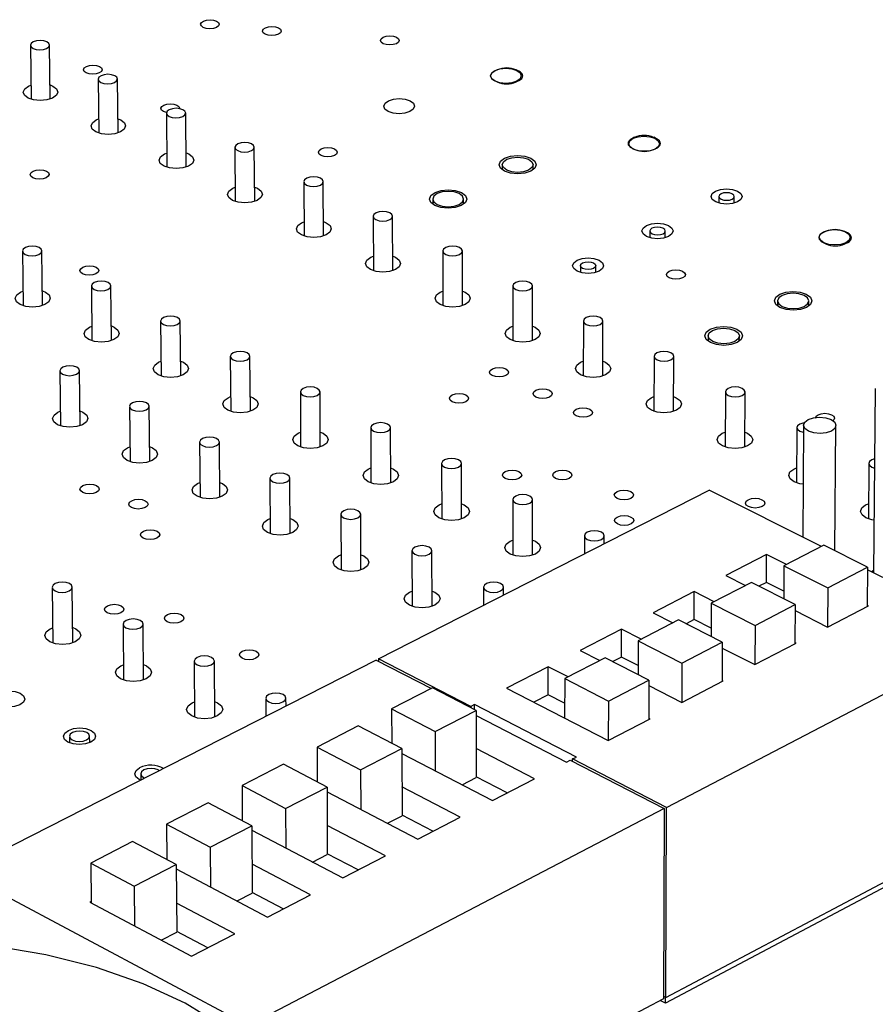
# Model space of a CAD drawing. Extents: x 71 to 211, y 71 to 143.
# Tile 7 of 13: x 132 to 150, y 96 to 118. Entities that reach past the tile are written whole.
import ezdxf

# ---------------------------------------------------------------- set-up
doc = ezdxf.new("R2010")
doc.units = 0
doc.layers.get('0').update_dxf_attribs({"linetype": 'CONTINUOUS'})

msp = doc.modelspace()

# ---------------------------------------------------------------- linework, layer by layer
at = {"color": 7, "linetype": 'CONTINUOUS'}
for p, q in [((131.796, 117.377), (131.81, 116.191)), ((132.232, 116.196), (132.218, 117.382)), ((142.073, 116.835), (142.013, 116.806)), ((142.55, 116.806), (142.49, 116.835)), ((133.289, 116.633), (133.301, 115.444)), ((133.725, 115.449), (133.712, 116.637)), ((141.927, 116.704), (141.927, 116.685)), ((142.013, 116.602), (142.073, 116.572)), ((142.49, 116.572), (142.55, 116.602)), ((131.756, 116.481), (131.807, 116.501)), ((134.79, 115.885), (134.8, 114.694)), ((135.225, 114.697), (135.215, 115.889)), ((133.247, 115.735), (133.298, 115.756)), ((145.095, 115.353), (145.036, 115.323)), ((145.575, 115.323), (145.515, 115.353)), ((136.299, 115.133), (136.307, 113.939)), ((136.733, 113.942), (136.725, 115.136)), ((145.038, 115.116), (145.098, 115.087)), ((145.517, 115.087), (145.577, 115.116)), ((134.745, 114.986), (134.798, 115.007)), ((142.181, 114.75), (142.181, 114.637)), ((142.86, 114.637), (142.86, 114.75)), ((137.816, 114.377), (137.823, 113.18)), ((138.249, 113.182), (138.243, 114.379)), ((136.251, 114.232), (136.305, 114.254)), ((140.651, 113.995), (140.651, 113.881)), ((141.332, 113.882), (141.332, 113.996)), ((146.951, 114.051), (146.95, 113.905)), ((147.289, 113.903), (147.289, 114.05)), ((139.341, 113.617), (139.346, 112.417)), ((139.773, 112.419), (139.769, 113.618)), ((137.766, 113.474), (137.821, 113.497)), ((145.429, 113.292), (145.429, 113.146)), ((145.77, 113.144), (145.77, 113.291)), ((149.297, 113.279), (149.237, 113.249)), ((149.78, 113.249), (149.719, 113.279)), ((132.065, 111.653), (132.05, 112.855)), ((140.875, 112.852), (140.877, 111.65)), ((141.306, 111.651), (141.304, 112.853)), ((149.242, 113.039), (149.303, 113.009)), ((149.726, 113.009), (149.785, 113.039)), ((131.621, 112.85), (131.636, 111.648)), ((139.288, 112.713), (139.345, 112.736)), ((143.901, 112.53), (143.901, 112.382)), ((144.241, 112.381), (144.242, 112.529)), ((133.138, 112.082), (133.151, 110.877)), ((133.581, 110.882), (133.568, 112.086)), ((142.417, 112.084), (142.417, 110.879)), ((142.847, 110.879), (142.847, 112.084)), ((131.581, 111.947), (131.632, 111.968)), ((140.819, 111.947), (140.877, 111.971)), ((148.242, 111.757), (148.241, 111.642)), ((148.928, 111.637), (148.928, 111.752)), ((133.095, 111.177), (133.148, 111.199)), ((134.663, 111.309), (134.674, 110.102)), ((135.105, 110.106), (135.095, 111.313)), ((142.358, 111.177), (142.417, 111.201)), ((143.967, 111.312), (143.965, 110.104)), ((144.396, 110.103), (144.398, 111.311)), ((146.713, 110.986), (146.712, 110.87)), ((147.4, 110.866), (147.401, 110.982)), ((136.196, 110.532), (136.205, 109.322)), ((136.638, 109.325), (136.629, 110.536)), ((145.525, 110.535), (145.521, 109.324)), ((145.953, 109.323), (145.958, 110.533)), ((134.618, 110.403), (134.671, 110.425)), ((143.906, 110.403), (143.965, 110.428)), ((132.445, 110.215), (132.459, 109.004)), ((132.892, 109.009), (132.878, 110.22)), ((150.393, 109.825), (150.357, 105.774)), ((136.148, 109.625), (136.203, 109.648)), ((137.738, 109.752), (137.745, 108.538)), ((138.178, 108.541), (138.172, 109.754)), ((145.461, 109.625), (145.522, 109.65)), ((147.093, 109.754), (147.086, 108.541)), ((147.52, 108.538), (147.527, 109.751)), ((133.978, 109.432), (133.99, 108.218)), ((134.424, 108.223), (134.413, 109.437)), ((132.403, 109.308), (132.455, 109.33)), ((139.288, 108.966), (139.293, 107.75)), ((139.727, 107.752), (139.723, 108.968)), ((148.668, 108.969), (148.66, 107.753)), ((148.815, 109.021), (148.797, 106.558)), ((149.506, 106.258), (149.528, 109.015)), ((137.687, 108.842), (137.743, 108.866)), ((147.026, 108.842), (147.088, 108.868)), ((133.934, 108.524), (133.987, 108.546)), ((135.52, 108.646), (135.53, 107.428)), ((135.965, 107.432), (135.955, 108.649)), ((140.847, 108.177), (140.849, 106.958)), ((141.285, 106.959), (141.283, 108.178)), ((150.253, 108.179), (150.242, 106.96)), ((150.319, 108.099), (150.378, 108.078)), ((139.234, 108.056), (139.291, 108.079)), ((148.599, 108.056), (148.662, 108.082)), ((135.472, 107.735), (135.527, 107.758)), ((137.07, 107.854), (137.077, 106.634)), ((137.514, 106.637), (137.506, 107.857)), ((139.458, 103.88), (146.738, 107.593)), ((149.207, 106.352), (146.738, 107.593)), ((140.79, 107.265), (140.848, 107.289)), ((142.414, 107.383), (142.414, 106.161)), ((142.851, 106.161), (142.851, 107.383)), ((150.18, 107.265), (150.245, 107.291)), ((138.628, 107.059), (138.634, 105.836)), ((139.071, 105.838), (139.066, 107.061)), ((137.02, 106.943), (137.075, 106.966)), ((143.99, 106.585), (143.989, 106.191)), ((144.428, 106.415), (144.428, 106.584)), ((142.355, 106.469), (142.414, 106.494)), ((149.261, 106.38), (148.383, 105.929)), ((150.225, 105.896), (149.261, 106.38)), ((138.575, 106.145), (138.632, 106.169)), ((140.195, 106.259), (140.199, 105.033)), ((140.637, 105.034), (140.635, 106.26)), ((148.002, 106.177), (147.1, 105.713)), ((147.998, 105.562), (148.002, 106.177)), ((148.438, 105.957), (148.002, 106.177)), ((148.383, 105.929), (148.378, 105.2)), ((148.383, 105.929), (149.347, 105.443)), ((147.1, 105.713), (147.536, 105.493)), ((149.347, 105.443), (150.225, 105.896)), ((150.225, 105.896), (150.217, 105.034)), ((153.074, 104.408), (150.224, 105.841)), ((150.357, 105.82), (150.312, 105.797)), ((147.666, 105.56), (146.783, 105.106)), ((148.63, 105.073), (147.666, 105.56)), ((147.998, 105.562), (147.832, 105.476)), ((148.38, 105.369), (147.998, 105.562)), ((132.276, 105.452), (132.291, 104.223)), ((132.731, 104.229), (132.717, 105.457)), ((140.14, 105.344), (140.198, 105.368)), ((141.771, 105.454), (141.771, 105.06)), ((142.212, 105.285), (142.212, 105.454)), ((146.409, 105.358), (145.501, 104.892)), ((146.406, 104.742), (146.409, 105.358)), ((146.845, 105.137), (146.409, 105.358)), ((149.347, 105.443), (149.34, 104.581)), ((146.783, 105.106), (146.78, 104.37)), ((146.783, 105.106), (147.747, 104.617)), ((147.747, 104.617), (148.63, 105.073)), ((148.63, 105.073), (148.623, 104.209)), ((150.242, 105.048), (150.217, 105.06)), ((145.501, 104.892), (145.937, 104.67)), ((148.629, 104.94), (149.34, 104.58)), ((149.34, 104.58), (150.242, 105.048)), ((133.835, 104.643), (133.847, 103.412)), ((134.289, 103.416), (134.277, 104.647)), ((146.062, 104.735), (145.174, 104.278)), ((147.026, 104.245), (146.062, 104.735)), ((146.406, 104.742), (146.228, 104.651)), ((146.781, 104.552), (146.406, 104.742)), ((132.234, 104.538), (132.287, 104.56)), ((144.806, 104.535), (143.894, 104.066)), ((144.805, 103.918), (144.806, 104.535)), ((145.242, 104.313), (144.806, 104.535)), ((145.795, 100.613), (153.074, 104.408)), ((147.747, 104.617), (147.741, 103.753)), ((145.174, 104.278), (145.172, 103.535)), ((145.174, 104.278), (146.137, 103.787)), ((146.137, 103.787), (147.026, 104.245)), ((147.026, 104.245), (147.021, 103.38)), ((147.742, 103.753), (148.649, 104.223)), ((148.649, 104.223), (148.624, 104.236)), ((143.894, 104.066), (144.33, 103.843)), ((147.025, 104.117), (147.742, 103.753)), ((139.406, 103.854), (130.262, 99.191)), ((135.402, 103.829), (135.412, 102.595)), ((135.854, 102.599), (135.845, 103.833)), ((139.406, 103.854), (140.622, 103.228)), ((139.458, 103.88), (139.458, 103.828)), ((141.491, 102.832), (139.458, 103.88)), ((144.449, 103.905), (143.556, 103.445)), ((145.412, 103.413), (144.449, 103.905)), ((144.805, 103.918), (144.615, 103.82)), ((145.173, 103.73), (144.805, 103.918)), ((146.137, 103.787), (146.134, 102.921)), ((133.79, 103.728), (133.844, 103.751)), ((143.195, 103.707), (142.277, 103.236)), ((143.194, 103.089), (143.195, 103.707)), ((143.631, 103.484), (143.195, 103.707)), ((143.556, 103.445), (143.555, 102.579)), ((143.556, 103.445), (144.519, 102.952)), ((144.519, 102.952), (145.412, 103.413)), ((145.412, 103.413), (145.409, 102.546)), ((146.134, 102.921), (147.047, 103.393)), ((147.047, 103.393), (147.021, 103.406)), ((140.649, 103.242), (139.748, 102.78)), ((141.608, 102.747), (140.649, 103.242)), ((142.277, 103.236), (144.517, 102.084)), ((145.412, 103.29), (146.134, 102.921)), ((135.354, 102.912), (135.409, 102.936)), ((136.977, 103.011), (136.98, 102.617)), ((137.423, 102.842), (137.421, 103.014)), ((143.194, 103.089), (142.878, 102.927)), ((143.555, 102.904), (143.194, 103.089)), ((144.519, 102.952), (144.517, 102.084)), ((139.748, 102.78), (140.707, 102.284)), ((139.748, 102.78), (139.75, 102.02)), ((140.707, 102.284), (141.608, 102.747)), ((141.574, 102.875), (141.491, 102.832)), ((141.491, 102.832), (141.491, 102.807)), ((143.814, 101.72), (141.574, 102.875)), ((141.574, 102.764), (141.574, 102.875)), ((141.608, 102.747), (141.61, 101.271)), ((141.608, 102.633), (143.597, 101.607)), ((144.517, 102.084), (145.435, 102.559)), ((145.435, 102.559), (145.41, 102.572)), ((139.012, 102.403), (138.106, 101.939)), ((139.971, 101.906), (139.012, 102.403)), ((140.707, 102.284), (140.709, 101.415)), ((132.656, 102.174), (132.658, 102.032)), ((133.101, 102.037), (133.1, 102.18)), ((138.106, 101.939), (139.065, 101.44)), ((138.106, 101.939), (138.11, 101.172)), ((139.065, 101.44), (139.971, 101.906)), ((139.971, 101.906), (139.976, 100.427)), ((142.891, 101.242), (141.609, 101.905)), ((139.971, 101.797), (141.966, 100.763)), ((143.597, 101.607), (143.68, 101.65)), ((143.68, 101.65), (145.744, 100.586)), ((143.731, 101.677), (143.814, 101.72)), ((143.731, 101.624), (143.731, 101.677)), ((145.795, 100.613), (143.731, 101.677)), ((137.366, 101.56), (136.454, 101.093)), ((138.325, 101.06), (137.366, 101.56)), ((139.065, 101.44), (139.068, 100.569)), ((134.226, 101.351), (134.227, 101.213)), ((141.297, 101.11), (141.61, 101.271)), ((142.291, 100.931), (141.61, 101.285)), ((141.966, 100.763), (142.891, 101.242)), ((136.454, 101.093), (136.46, 100.318)), ((136.454, 101.093), (137.413, 100.591)), ((137.413, 100.591), (138.325, 101.06)), ((138.325, 101.06), (138.332, 99.579)), ((138.325, 100.957), (140.325, 99.914)), ((141.256, 100.396), (139.974, 101.063)), ((135.71, 100.712), (134.793, 100.242)), ((136.669, 100.209), (135.71, 100.712)), ((145.744, 100.586), (136.598, 95.817)), ((137.413, 100.591), (137.419, 99.719)), ((145.744, 100.586), (145.728, 96.402)), ((145.779, 96.429), (145.795, 100.613)), ((139.656, 100.262), (139.976, 100.427)), ((140.657, 100.086), (139.976, 100.441)), ((140.325, 99.914), (141.256, 100.396)), ((134.793, 100.242), (134.801, 99.46)), ((134.793, 100.242), (135.752, 99.738)), ((135.752, 99.738), (136.669, 100.209)), ((136.669, 100.209), (136.679, 98.725)), ((136.67, 100.112), (138.675, 99.059)), ((139.612, 99.544), (138.329, 100.215)), ((145.779, 96.429), (153.023, 100.259)), ((134.045, 99.859), (133.123, 99.387)), ((135.004, 99.353), (134.045, 99.859)), ((135.752, 99.738), (135.759, 98.863)), ((152.385, 99.801), (145.774, 96.303)), ((138.006, 99.41), (138.332, 99.579)), ((139.014, 99.235), (138.332, 99.592)), ((138.675, 99.059), (139.612, 99.544)), ((133.123, 99.387), (133.133, 98.512)), ((133.123, 99.387), (134.082, 98.879)), ((134.082, 98.879), (135.004, 99.353)), ((135.004, 99.353), (135.017, 97.866)), ((135.004, 99.262), (137.016, 98.2)), ((137.958, 98.688), (136.675, 99.363)), ((130.262, 99.191), (136.598, 95.817)), ((134.082, 98.879), (134.09, 98.003)), ((136.347, 98.553), (136.679, 98.725)), ((137.361, 98.379), (136.679, 98.739)), ((137.016, 98.2), (137.958, 98.688)), ((133.132, 98.539), (133.106, 98.526)), ((133.106, 98.526), (135.346, 97.336)), ((136.294, 97.827), (135.011, 98.506)), ((134.678, 97.691), (135.017, 97.866)), ((135.699, 97.519), (135.017, 97.88)), ((135.346, 97.336), (136.294, 97.827)), ((145.728, 96.402), (139.1, 92.897)), ((145.728, 96.456), (145.779, 96.429)), ((145.774, 96.303), (145.774, 96.432)), ((145.774, 96.303), (145.657, 96.364))]:
    msp.add_line(p, q, dxfattribs=at)
at = {"color": 8, "linetype": 'CONTINUOUS'}
for p, q in [((142.013, 116.602), (142.013, 116.594)), ((142.073, 116.569), (142.073, 116.572)), ((145.038, 115.116), (145.038, 115.11)), ((145.098, 115.081), (145.098, 115.087)), ((145.517, 115.087), (145.517, 115.083)), ((145.577, 115.114), (145.577, 115.116))]:
    msp.add_line(p, q, dxfattribs=at)
at = {"color": 7, "linetype": 'CONTINUOUS'}
for points in [[(135.606, 117.911), (135.672, 117.933), (135.75, 117.94), (135.828, 117.933), (135.894, 117.911), (135.937, 117.879), (135.952, 117.841), (135.936, 117.803), (135.891, 117.77), (135.824, 117.749), (135.746, 117.741), (135.668, 117.749), (135.602, 117.77), (135.559, 117.803), (135.544, 117.841), (135.56, 117.879), (135.606, 117.911)], [(136.968, 117.761), (137.035, 117.783), (137.113, 117.79), (137.191, 117.783), (137.257, 117.761), (137.3, 117.729), (137.315, 117.691), (137.299, 117.653), (137.254, 117.62), (137.187, 117.599), (137.109, 117.591), (137.031, 117.599), (136.965, 117.62), (136.922, 117.653), (136.907, 117.691), (136.923, 117.729), (136.968, 117.761)], [(131.855, 117.306), (131.922, 117.284), (132.003, 117.276), (132.084, 117.284), (132.154, 117.306), (132.201, 117.34), (132.218, 117.38), (132.204, 117.419), (132.159, 117.453), (132.091, 117.475), (132.011, 117.483), (131.93, 117.475), (131.86, 117.453), (131.813, 117.419), (131.796, 117.38), (131.81, 117.34), (131.855, 117.306)], [(139.564, 117.554), (139.63, 117.576), (139.708, 117.584), (139.786, 117.576), (139.852, 117.554), (139.896, 117.522), (139.911, 117.484), (139.896, 117.446), (139.851, 117.413), (139.784, 117.392), (139.706, 117.384), (139.628, 117.392), (139.562, 117.413), (139.518, 117.446), (139.503, 117.484), (139.519, 117.522), (139.564, 117.554)], [(133.028, 116.911), (133.095, 116.933), (133.173, 116.941), (133.251, 116.933), (133.317, 116.911), (133.36, 116.879), (133.375, 116.84), (133.358, 116.802), (133.312, 116.769), (133.245, 116.748), (133.167, 116.74), (133.088, 116.748), (133.023, 116.769), (132.98, 116.802), (132.965, 116.84), (132.982, 116.879), (133.028, 116.911)], [(142.023, 116.823), (142.132, 116.859), (142.261, 116.871), (142.39, 116.859), (142.5, 116.823), (142.573, 116.769), (142.598, 116.706), (142.573, 116.643), (142.5, 116.589), (142.39, 116.553), (142.261, 116.54), (142.132, 116.553), (142.023, 116.589), (141.95, 116.643), (141.924, 116.706), (141.95, 116.769), (142.023, 116.823)], [(142.013, 116.806), (141.977, 116.784), (141.949, 116.759), (141.932, 116.732), (141.927, 116.704), (141.932, 116.676), (141.949, 116.648), (141.976, 116.623), (142.013, 116.602)], [(142.55, 116.602), (142.586, 116.623), (142.614, 116.648), (142.63, 116.676), (142.636, 116.704), (142.63, 116.732), (142.614, 116.759), (142.586, 116.784), (142.55, 116.806)], [(133.348, 116.562), (133.416, 116.539), (133.497, 116.531), (133.579, 116.539), (133.648, 116.562), (133.695, 116.595), (133.712, 116.635), (133.697, 116.675), (133.653, 116.709), (133.585, 116.731), (133.504, 116.739), (133.423, 116.731), (133.353, 116.709), (133.306, 116.675), (133.289, 116.635), (133.304, 116.595), (133.348, 116.562)], [(132.229, 116.506), (132.293, 116.481), (132.373, 116.42), (132.399, 116.349), (132.368, 116.277), (132.283, 116.217), (132.158, 116.176), (132.013, 116.162), (131.868, 116.176), (131.746, 116.217), (131.666, 116.277), (131.64, 116.349), (131.671, 116.42), (131.756, 116.481), (131.756, 116.481)], [(139.675, 116.155), (139.785, 116.191), (139.915, 116.204), (140.044, 116.191), (140.153, 116.155), (140.226, 116.101), (140.251, 116.038), (140.225, 115.974), (140.151, 115.92), (140.041, 115.884), (139.912, 115.871), (139.782, 115.884), (139.673, 115.92), (139.6, 115.974), (139.575, 116.038), (139.602, 116.101), (139.675, 116.155)], [(134.795, 115.897), (134.793, 115.898), (134.727, 115.919), (134.684, 115.952), (134.669, 115.991), (134.686, 116.03), (134.731, 116.062)], [(134.731, 116.062), (134.798, 116.084), (134.877, 116.092), (134.956, 116.084), (135.022, 116.062), (135.065, 116.03), (135.08, 115.991), (135.079, 115.984)], [(134.85, 115.813), (134.918, 115.79), (134.999, 115.782), (135.081, 115.79), (135.15, 115.813), (135.197, 115.847), (135.214, 115.887), (135.199, 115.927), (135.154, 115.961), (135.086, 115.983), (135.005, 115.991), (134.923, 115.983), (134.854, 115.961), (134.807, 115.927), (134.79, 115.887), (134.805, 115.847), (134.85, 115.813)], [(133.721, 115.76), (133.785, 115.735), (133.865, 115.674), (133.892, 115.603), (133.861, 115.531), (133.777, 115.47), (133.652, 115.429), (133.505, 115.415), (133.36, 115.429), (133.238, 115.47), (133.157, 115.531), (133.131, 115.603), (133.162, 115.674), (133.247, 115.735), (133.247, 115.735)], [(136.36, 115.06), (136.428, 115.037), (136.509, 115.029), (136.591, 115.037), (136.661, 115.06), (136.708, 115.094), (136.725, 115.134), (136.709, 115.175), (136.664, 115.209), (136.595, 115.231), (136.514, 115.239), (136.432, 115.231), (136.363, 115.209), (136.316, 115.175), (136.299, 115.134), (136.314, 115.094), (136.36, 115.06)], [(145.036, 115.323), (144.999, 115.301), (144.972, 115.276), (144.955, 115.248), (144.95, 115.22), (144.956, 115.191), (144.973, 115.164), (145, 115.139), (145.038, 115.116)], [(145.063, 115.331), (145.173, 115.367), (145.302, 115.38), (145.432, 115.367), (145.542, 115.331), (145.616, 115.277), (145.643, 115.213), (145.618, 115.149), (145.545, 115.095), (145.435, 115.059), (145.305, 115.046), (145.175, 115.059), (145.065, 115.095), (144.991, 115.149), (144.965, 115.213), (144.99, 115.277), (145.063, 115.331)], [(145.577, 115.116), (145.614, 115.139), (145.641, 115.164), (145.657, 115.191), (145.663, 115.22), (145.657, 115.248), (145.64, 115.276), (145.612, 115.301), (145.575, 115.323)], [(138.197, 115.096), (138.264, 115.118), (138.343, 115.126), (138.422, 115.118), (138.489, 115.096), (138.533, 115.063), (138.548, 115.024), (138.532, 114.985), (138.487, 114.952), (138.419, 114.93), (138.34, 114.922), (138.262, 114.93), (138.195, 114.952), (138.151, 114.985), (138.136, 115.024), (138.152, 115.063), (138.197, 115.096)], [(135.222, 115.011), (135.285, 114.986), (135.366, 114.924), (135.393, 114.852), (135.362, 114.78), (135.278, 114.719), (135.153, 114.678), (135.006, 114.664), (134.86, 114.678), (134.738, 114.719), (134.656, 114.78), (134.629, 114.852), (134.66, 114.924), (134.745, 114.986), (134.745, 114.986)], [(142.231, 114.893), (142.364, 114.937), (142.52, 114.952), (142.677, 114.937), (142.81, 114.893), (142.898, 114.827), (142.93, 114.75), (142.899, 114.673), (142.81, 114.607), (142.677, 114.563), (142.52, 114.548), (142.363, 114.563), (142.23, 114.607), (142.142, 114.673), (142.111, 114.75), (142.142, 114.827), (142.231, 114.893)], [(142.28, 114.632), (142.206, 114.686), (142.181, 114.75), (142.207, 114.814), (142.28, 114.869), (142.39, 114.905), (142.52, 114.918), (142.65, 114.905), (142.76, 114.869), (142.834, 114.814), (142.86, 114.75), (142.834, 114.686), (142.76, 114.632), (142.65, 114.595), (142.52, 114.582), (142.39, 114.595), (142.28, 114.632)], [(131.858, 114.61), (131.925, 114.632), (132.005, 114.639), (132.083, 114.632), (132.149, 114.61), (132.193, 114.576), (132.207, 114.537), (132.19, 114.498), (132.144, 114.465), (132.076, 114.443), (131.997, 114.435), (131.918, 114.443), (131.852, 114.465), (131.809, 114.498), (131.794, 114.537), (131.812, 114.576), (131.858, 114.61)], [(137.877, 114.303), (137.946, 114.28), (138.028, 114.272), (138.11, 114.28), (138.179, 114.303), (138.226, 114.338), (138.243, 114.378), (138.227, 114.418), (138.182, 114.453), (138.113, 114.475), (138.031, 114.483), (137.949, 114.475), (137.88, 114.453), (137.833, 114.418), (137.816, 114.378), (137.831, 114.338), (137.877, 114.303)], [(136.731, 114.257), (136.792, 114.232), (136.874, 114.171), (136.902, 114.098), (136.871, 114.026), (136.787, 113.964), (136.662, 113.923), (136.515, 113.908), (136.369, 113.923), (136.245, 113.964), (136.164, 114.026), (136.136, 114.098), (136.167, 114.171), (136.251, 114.232), (136.251, 114.232)], [(140.702, 114.139), (140.835, 114.183), (140.992, 114.199), (141.149, 114.183), (141.282, 114.139), (141.371, 114.073), (141.402, 113.995), (141.37, 113.918), (141.281, 113.851), (141.148, 113.807), (140.99, 113.792), (140.833, 113.807), (140.7, 113.851), (140.611, 113.918), (140.581, 113.995), (140.612, 114.073), (140.702, 114.139)], [(141.233, 114.114), (141.122, 114.151), (140.992, 114.164), (140.862, 114.151), (140.751, 114.114), (140.677, 114.06), (140.651, 113.995), (140.676, 113.931), (140.75, 113.876), (140.86, 113.84), (140.99, 113.827), (141.121, 113.84), (141.231, 113.876), (141.306, 113.931), (141.332, 113.995), (141.306, 114.06), (141.233, 114.114)], [(146.877, 114.17), (146.987, 114.206), (147.117, 114.219), (147.248, 114.206), (147.359, 114.17), (147.433, 114.115), (147.46, 114.05), (147.436, 113.986), (147.363, 113.931), (147.253, 113.895), (147.123, 113.882), (146.992, 113.895), (146.881, 113.931), (146.806, 113.986), (146.78, 114.05), (146.805, 114.115), (146.877, 114.17)], [(147.001, 113.991), (147.056, 113.973), (147.121, 113.967), (147.186, 113.973), (147.241, 113.991), (147.277, 114.018), (147.289, 114.05), (147.276, 114.083), (147.239, 114.11), (147.184, 114.128), (147.119, 114.134), (147.054, 114.128), (146.999, 114.11), (146.963, 114.083), (146.951, 114.05), (146.964, 114.018), (147.001, 113.991)], [(139.403, 113.542), (139.472, 113.519), (139.554, 113.511), (139.636, 113.519), (139.706, 113.542), (139.753, 113.577), (139.769, 113.617), (139.754, 113.658), (139.707, 113.692), (139.638, 113.715), (139.556, 113.724), (139.474, 113.715), (139.405, 113.692), (139.358, 113.658), (139.341, 113.617), (139.357, 113.577), (139.403, 113.542)], [(138.247, 113.499), (138.308, 113.474), (138.391, 113.413), (138.419, 113.34), (138.389, 113.267), (138.304, 113.205), (138.179, 113.164), (138.032, 113.149), (137.885, 113.164), (137.761, 113.205), (137.679, 113.267), (137.651, 113.34), (137.682, 113.413), (137.766, 113.474), (137.766, 113.474)], [(145.357, 113.412), (145.468, 113.448), (145.598, 113.461), (145.729, 113.448), (145.84, 113.412), (145.914, 113.357), (145.941, 113.292), (145.916, 113.227), (145.842, 113.172), (145.732, 113.135), (145.602, 113.122), (145.471, 113.135), (145.36, 113.172), (145.285, 113.227), (145.258, 113.292), (145.284, 113.357), (145.357, 113.412)], [(145.48, 113.232), (145.535, 113.214), (145.601, 113.207), (145.666, 113.214), (145.721, 113.232), (145.758, 113.259), (145.77, 113.292), (145.757, 113.324), (145.72, 113.352), (145.664, 113.37), (145.599, 113.377), (145.534, 113.37), (145.478, 113.352), (145.442, 113.324), (145.429, 113.292), (145.442, 113.259), (145.48, 113.232)], [(149.256, 113.274), (149.366, 113.311), (149.496, 113.324), (149.627, 113.311), (149.739, 113.274), (149.814, 113.219), (149.842, 113.154), (149.818, 113.089), (149.745, 113.034), (149.635, 112.997), (149.505, 112.984), (149.374, 112.997), (149.262, 113.034), (149.187, 113.089), (149.159, 113.154), (149.183, 113.219), (149.256, 113.274)], [(149.237, 113.249), (149.2, 113.226), (149.173, 113.201), (149.157, 113.173), (149.152, 113.144), (149.158, 113.115), (149.176, 113.087), (149.204, 113.062), (149.242, 113.039)], [(149.785, 113.039), (149.822, 113.062), (149.849, 113.087), (149.865, 113.115), (149.87, 113.144), (149.864, 113.173), (149.846, 113.201), (149.818, 113.226), (149.78, 113.249)], [(131.99, 112.928), (131.922, 112.951), (131.84, 112.96), (131.757, 112.951), (131.687, 112.928), (131.639, 112.894), (131.621, 112.853), (131.636, 112.812), (131.681, 112.777), (131.75, 112.754), (131.832, 112.746), (131.914, 112.754), (131.985, 112.777), (132.033, 112.812), (132.05, 112.853), (132.036, 112.894), (131.99, 112.928)], [(140.937, 112.777), (141.007, 112.754), (141.089, 112.746), (141.171, 112.754), (141.241, 112.777), (141.288, 112.812), (141.304, 112.853), (141.288, 112.894), (141.242, 112.928), (141.172, 112.951), (141.09, 112.96), (141.008, 112.951), (140.938, 112.928), (140.891, 112.894), (140.875, 112.853), (140.891, 112.812), (140.937, 112.777)], [(139.772, 112.737), (139.832, 112.713), (139.915, 112.651), (139.944, 112.577), (139.914, 112.504), (139.83, 112.442), (139.704, 112.4), (139.557, 112.386), (139.41, 112.4), (139.285, 112.442), (139.203, 112.504), (139.174, 112.577), (139.204, 112.651), (139.288, 112.713), (139.288, 112.713)], [(143.829, 112.65), (143.94, 112.687), (144.07, 112.699), (144.201, 112.687), (144.313, 112.65), (144.387, 112.594), (144.413, 112.529), (144.388, 112.464), (144.314, 112.409), (144.203, 112.372), (144.072, 112.359), (143.941, 112.372), (143.83, 112.409), (143.755, 112.464), (143.729, 112.529), (143.755, 112.594), (143.829, 112.65)], [(132.95, 112.497), (133.018, 112.519), (133.098, 112.527), (133.177, 112.519), (133.244, 112.497), (133.288, 112.463), (133.302, 112.424), (133.285, 112.384), (133.239, 112.351), (133.171, 112.328), (133.091, 112.32), (133.012, 112.328), (132.945, 112.351), (132.901, 112.384), (132.886, 112.424), (132.904, 112.463), (132.95, 112.497)], [(144.191, 112.589), (144.228, 112.562), (144.242, 112.529), (144.229, 112.497), (144.192, 112.469), (144.137, 112.451), (144.072, 112.445), (144.007, 112.451), (143.951, 112.469), (143.914, 112.497), (143.901, 112.529), (143.914, 112.562), (143.951, 112.589), (144.006, 112.608), (144.071, 112.614), (144.136, 112.608), (144.191, 112.589)], [(145.857, 112.406), (145.924, 112.429), (146.004, 112.437), (146.084, 112.429), (146.151, 112.406), (146.197, 112.373), (146.213, 112.333), (146.198, 112.293), (146.153, 112.26), (146.086, 112.237), (146.006, 112.229), (145.927, 112.237), (145.859, 112.26), (145.813, 112.293), (145.797, 112.333), (145.812, 112.373), (145.857, 112.406)], [(133.508, 112.16), (133.439, 112.183), (133.357, 112.191), (133.274, 112.183), (133.203, 112.16), (133.156, 112.125), (133.138, 112.084), (133.153, 112.043), (133.198, 112.008), (133.268, 111.985), (133.35, 111.977), (133.432, 111.985), (133.503, 112.008), (133.551, 112.043), (133.568, 112.084), (133.553, 112.125), (133.508, 112.16)], [(142.48, 112.008), (142.549, 111.985), (142.632, 111.977), (142.714, 111.985), (142.784, 112.008), (142.831, 112.043), (142.847, 112.084), (142.831, 112.125), (142.784, 112.16), (142.714, 112.183), (142.632, 112.191), (142.549, 112.183), (142.48, 112.16), (142.433, 112.125), (142.417, 112.084), (142.433, 112.043), (142.48, 112.008)], [(132.061, 111.974), (132.127, 111.947), (132.208, 111.885), (132.235, 111.811), (132.203, 111.737), (132.117, 111.675), (131.99, 111.633), (131.842, 111.618), (131.694, 111.633), (131.571, 111.675), (131.489, 111.737), (131.463, 111.811), (131.495, 111.885), (131.581, 111.947), (131.581, 111.947)], [(141.305, 111.971), (141.365, 111.947), (141.448, 111.885), (141.477, 111.811), (141.448, 111.737), (141.364, 111.675), (141.238, 111.633), (141.09, 111.618), (140.943, 111.633), (140.818, 111.675), (140.734, 111.737), (140.705, 111.811), (140.735, 111.885), (140.819, 111.947), (140.819, 111.947)], [(148.29, 111.901), (148.423, 111.946), (148.581, 111.961), (148.74, 111.946), (148.875, 111.901), (148.966, 111.834), (148.999, 111.755), (148.969, 111.676), (148.881, 111.609), (148.748, 111.564), (148.59, 111.548), (148.431, 111.564), (148.295, 111.609), (148.204, 111.676), (148.171, 111.755), (148.201, 111.834), (148.29, 111.901)], [(148.345, 111.634), (148.457, 111.597), (148.589, 111.584), (148.72, 111.597), (148.831, 111.634), (148.904, 111.689), (148.928, 111.755), (148.901, 111.82), (148.825, 111.876), (148.713, 111.913), (148.582, 111.926), (148.451, 111.913), (148.34, 111.876), (148.267, 111.82), (148.242, 111.755), (148.27, 111.689), (148.345, 111.634)], [(135.033, 111.387), (134.964, 111.411), (134.882, 111.419), (134.799, 111.411), (134.728, 111.387), (134.681, 111.352), (134.663, 111.311), (134.678, 111.27), (134.724, 111.235), (134.793, 111.211), (134.876, 111.203), (134.959, 111.211), (135.029, 111.235), (135.077, 111.27), (135.095, 111.311), (135.079, 111.352), (135.033, 111.387)], [(144.03, 111.235), (144.101, 111.211), (144.183, 111.203), (144.266, 111.211), (144.336, 111.235), (144.382, 111.27), (144.398, 111.311), (144.382, 111.352), (144.335, 111.387), (144.265, 111.411), (144.182, 111.419), (144.099, 111.411), (144.03, 111.387), (143.983, 111.352), (143.967, 111.311), (143.983, 111.27), (144.03, 111.235)], [(133.578, 111.203), (133.642, 111.177), (133.724, 111.114), (133.751, 111.04), (133.72, 110.966), (133.634, 110.903), (133.507, 110.861), (133.358, 110.847), (133.21, 110.861), (133.086, 110.903), (133.004, 110.966), (132.977, 111.04), (133.009, 111.114), (133.095, 111.177), (133.095, 111.177)], [(142.847, 111.201), (142.905, 111.177), (142.989, 111.114), (143.019, 111.04), (142.989, 110.966), (142.906, 110.903), (142.78, 110.861), (142.632, 110.847), (142.484, 110.861), (142.358, 110.903), (142.274, 110.966), (142.245, 111.04), (142.274, 111.114), (142.358, 111.177), (142.358, 111.177)], [(146.761, 111.131), (146.895, 111.176), (147.053, 111.192), (147.212, 111.176), (147.348, 111.131), (147.439, 111.064), (147.472, 110.984), (147.441, 110.905), (147.352, 110.837), (147.219, 110.792), (147.06, 110.776), (146.901, 110.792), (146.765, 110.837), (146.674, 110.905), (146.642, 110.984), (146.672, 111.064), (146.761, 111.131)], [(147.298, 111.106), (147.373, 111.05), (147.401, 110.984), (147.376, 110.918), (147.302, 110.862), (147.191, 110.825), (147.059, 110.812), (146.927, 110.825), (146.815, 110.862), (146.74, 110.918), (146.713, 110.984), (146.738, 111.05), (146.811, 111.106), (146.923, 111.143), (147.054, 111.156), (147.186, 111.143), (147.298, 111.106)], [(136.567, 110.611), (136.498, 110.634), (136.415, 110.643), (136.332, 110.634), (136.261, 110.611), (136.214, 110.576), (136.196, 110.534), (136.212, 110.493), (136.258, 110.457), (136.328, 110.434), (136.41, 110.426), (136.493, 110.434), (136.564, 110.457), (136.612, 110.493), (136.629, 110.534), (136.614, 110.576), (136.567, 110.611)], [(145.59, 110.457), (145.66, 110.434), (145.743, 110.426), (145.826, 110.434), (145.896, 110.457), (145.942, 110.493), (145.958, 110.534), (145.941, 110.576), (145.894, 110.611), (145.824, 110.634), (145.741, 110.643), (145.658, 110.634), (145.588, 110.611), (145.541, 110.576), (145.525, 110.534), (145.542, 110.493), (145.59, 110.457)], [(132.506, 110.141), (132.575, 110.117), (132.658, 110.109), (132.741, 110.117), (132.812, 110.141), (132.86, 110.176), (132.878, 110.218), (132.863, 110.259), (132.817, 110.295), (132.748, 110.318), (132.665, 110.326), (132.582, 110.318), (132.511, 110.295), (132.463, 110.259), (132.445, 110.218), (132.46, 110.176), (132.506, 110.141)], [(135.102, 110.429), (135.166, 110.403), (135.249, 110.34), (135.276, 110.266), (135.245, 110.191), (135.159, 110.128), (135.032, 110.086), (134.883, 110.071), (134.735, 110.086), (134.61, 110.128), (134.528, 110.191), (134.5, 110.266), (134.532, 110.34), (134.618, 110.403)], [(141.964, 110.26), (142.032, 110.283), (142.112, 110.291), (142.192, 110.283), (142.26, 110.26), (142.305, 110.226), (142.321, 110.186), (142.305, 110.145), (142.26, 110.111), (142.192, 110.089), (142.111, 110.081), (142.031, 110.089), (141.963, 110.111), (141.918, 110.145), (141.902, 110.186), (141.918, 110.226), (141.964, 110.26)], [(144.397, 110.427), (144.454, 110.403), (144.539, 110.34), (144.569, 110.266), (144.54, 110.191), (144.456, 110.128), (144.33, 110.086), (144.182, 110.071), (144.033, 110.086), (143.907, 110.128), (143.822, 110.191), (143.793, 110.266), (143.822, 110.34), (143.906, 110.403), (143.906, 110.403)], [(138.11, 109.83), (138.04, 109.853), (137.957, 109.862), (137.874, 109.853), (137.803, 109.83), (137.755, 109.794), (137.738, 109.753), (137.754, 109.711), (137.8, 109.676), (137.87, 109.652), (137.953, 109.644), (138.036, 109.652), (138.107, 109.676), (138.155, 109.711), (138.172, 109.753), (138.156, 109.794), (138.11, 109.83)], [(142.923, 109.789), (142.991, 109.811), (143.072, 109.819), (143.152, 109.811), (143.22, 109.789), (143.266, 109.754), (143.282, 109.714), (143.266, 109.674), (143.22, 109.639), (143.152, 109.616), (143.072, 109.608), (142.992, 109.616), (142.924, 109.639), (142.878, 109.674), (142.862, 109.714), (142.878, 109.754), (142.923, 109.789)], [(147.157, 109.676), (147.228, 109.652), (147.311, 109.644), (147.394, 109.652), (147.464, 109.676), (147.511, 109.711), (147.527, 109.753), (147.509, 109.794), (147.462, 109.83), (147.391, 109.853), (147.308, 109.862), (147.225, 109.853), (147.155, 109.83), (147.108, 109.794), (147.093, 109.753), (147.11, 109.711), (147.157, 109.676)], [(136.635, 109.651), (136.698, 109.625), (136.781, 109.561), (136.809, 109.487), (136.778, 109.412), (136.693, 109.348), (136.565, 109.306), (136.416, 109.291), (136.267, 109.306), (136.142, 109.348), (136.059, 109.412), (136.031, 109.487), (136.062, 109.561), (136.148, 109.625)], [(141.082, 109.685), (141.151, 109.708), (141.231, 109.716), (141.311, 109.708), (141.379, 109.685), (141.425, 109.651), (141.441, 109.611), (141.424, 109.57), (141.379, 109.536), (141.311, 109.513), (141.23, 109.505), (141.15, 109.513), (141.082, 109.536), (141.036, 109.57), (141.021, 109.611), (141.037, 109.651), (141.082, 109.685)], [(145.955, 109.648), (146.011, 109.625), (146.097, 109.561), (146.127, 109.487), (146.098, 109.412), (146.015, 109.348), (145.889, 109.306), (145.74, 109.291), (145.591, 109.306), (145.464, 109.348), (145.379, 109.412), (145.349, 109.487), (145.378, 109.561), (145.461, 109.625), (145.461, 109.625)], [(134.039, 109.357), (134.109, 109.334), (134.192, 109.325), (134.275, 109.334), (134.347, 109.357), (134.395, 109.393), (134.413, 109.435), (134.397, 109.477), (134.351, 109.512), (134.281, 109.536), (134.198, 109.544), (134.115, 109.536), (134.044, 109.512), (133.996, 109.477), (133.978, 109.435), (133.993, 109.393), (134.039, 109.357)], [(143.811, 109.374), (143.879, 109.397), (143.959, 109.405), (144.04, 109.397), (144.108, 109.374), (144.154, 109.339), (144.17, 109.299), (144.154, 109.258), (144.109, 109.224), (144.041, 109.201), (143.96, 109.193), (143.88, 109.201), (143.811, 109.224), (143.766, 109.258), (143.749, 109.299), (143.765, 109.339), (143.811, 109.374)], [(132.888, 109.335), (132.954, 109.308), (133.036, 109.244), (133.063, 109.169), (133.031, 109.094), (132.944, 109.031), (132.817, 108.988), (132.667, 108.973), (132.518, 108.988), (132.393, 109.031), (132.311, 109.094), (132.284, 109.169), (132.316, 109.244), (132.403, 109.308)], [(148.917, 109.145), (149.032, 109.184), (149.168, 109.197), (149.304, 109.184), (149.421, 109.145), (149.499, 109.087), (149.528, 109.018), (149.503, 108.949), (149.427, 108.891), (149.312, 108.852), (149.176, 108.838), (149.039, 108.852), (148.923, 108.891), (148.844, 108.949), (148.815, 109.018), (148.841, 109.087), (148.917, 109.145)], [(149.075, 109.177), (149.09, 109.216), (149.135, 109.25)], [(149.135, 109.25), (149.202, 109.273), (149.283, 109.281), (149.363, 109.273), (149.432, 109.25), (149.479, 109.216), (149.496, 109.176), (149.481, 109.135), (149.461, 109.116)], [(139.66, 109.045), (139.59, 109.068), (139.507, 109.077), (139.424, 109.068), (139.353, 109.045), (139.305, 109.009), (139.288, 108.967), (139.304, 108.925), (139.351, 108.89), (139.421, 108.866), (139.504, 108.857), (139.588, 108.866), (139.659, 108.89), (139.706, 108.925), (139.723, 108.967), (139.707, 109.009), (139.66, 109.045)], [(148.838, 109.074), (148.8, 109.068), (148.73, 109.045), (148.684, 109.009), (148.668, 108.967), (148.686, 108.925), (148.734, 108.89)], [(135.581, 108.57), (135.652, 108.546), (135.735, 108.537), (135.818, 108.546), (135.89, 108.57), (135.938, 108.605), (135.955, 108.647), (135.94, 108.689), (135.893, 108.725), (135.823, 108.749), (135.74, 108.757), (135.656, 108.749), (135.585, 108.725), (135.537, 108.689), (135.52, 108.647), (135.535, 108.605), (135.581, 108.57)], [(138.177, 108.868), (138.239, 108.842), (138.322, 108.779), (138.351, 108.703), (138.32, 108.628), (138.234, 108.564), (138.107, 108.521), (137.957, 108.506), (137.808, 108.521), (137.682, 108.564), (137.599, 108.628), (137.57, 108.703), (137.601, 108.779), (137.687, 108.842)], [(147.521, 108.866), (147.577, 108.842), (147.663, 108.779), (147.694, 108.703), (147.666, 108.628), (147.582, 108.564), (147.456, 108.521), (147.307, 108.506), (147.157, 108.521), (147.03, 108.564), (146.944, 108.628), (146.914, 108.703), (146.942, 108.779), (147.026, 108.842), (147.026, 108.842)], [(148.734, 108.89), (148.805, 108.866), (148.814, 108.864)], [(134.421, 108.55), (134.486, 108.524), (134.568, 108.46), (134.596, 108.384), (134.564, 108.309), (134.478, 108.245), (134.35, 108.202), (134.2, 108.187), (134.051, 108.202), (133.925, 108.245), (133.842, 108.309), (133.815, 108.384), (133.847, 108.46), (133.934, 108.524)], [(141.22, 108.255), (141.149, 108.279), (141.065, 108.287), (140.982, 108.279), (140.911, 108.255), (140.864, 108.219), (140.847, 108.177), (140.863, 108.135), (140.91, 108.099), (140.981, 108.075), (141.064, 108.067), (141.148, 108.075), (141.219, 108.099), (141.266, 108.135), (141.283, 108.177), (141.267, 108.219), (141.22, 108.255)], [(150.379, 108.278), (150.314, 108.255), (150.268, 108.219), (150.253, 108.177), (150.27, 108.135), (150.319, 108.099)], [(137.132, 107.777), (137.203, 107.754), (137.286, 107.745), (137.37, 107.754), (137.441, 107.777), (137.489, 107.813), (137.506, 107.856), (137.491, 107.898), (137.444, 107.934), (137.373, 107.958), (137.29, 107.966), (137.206, 107.958), (137.135, 107.934), (137.087, 107.898), (137.07, 107.856), (137.085, 107.813), (137.132, 107.777)], [(139.726, 108.081), (139.787, 108.056), (139.872, 107.991), (139.901, 107.916), (139.87, 107.84), (139.785, 107.776), (139.657, 107.733), (139.507, 107.718), (139.358, 107.733), (139.231, 107.776), (139.147, 107.84), (139.118, 107.916), (139.149, 107.991), (139.234, 108.056)], [(142.249, 107.998), (142.318, 108.021), (142.399, 108.029), (142.48, 108.021), (142.548, 107.998), (142.594, 107.963), (142.61, 107.922), (142.594, 107.881), (142.548, 107.846), (142.48, 107.823), (142.399, 107.815), (142.318, 107.823), (142.249, 107.846), (142.204, 107.881), (142.187, 107.922), (142.204, 107.963), (142.249, 107.998)], [(143.356, 107.998), (143.424, 108.021), (143.505, 108.029), (143.586, 108.021), (143.654, 107.998), (143.7, 107.963), (143.716, 107.922), (143.701, 107.881), (143.655, 107.846), (143.586, 107.823), (143.506, 107.815), (143.425, 107.823), (143.356, 107.846), (143.31, 107.881), (143.294, 107.922), (143.31, 107.963), (143.356, 107.998)], [(148.806, 107.722), (148.732, 107.733), (148.604, 107.776), (148.518, 107.84), (148.487, 107.916), (148.515, 107.991), (148.599, 108.056)], [(132.953, 107.69), (133.022, 107.713), (133.103, 107.721), (133.184, 107.713), (133.252, 107.69), (133.296, 107.655), (133.311, 107.614), (133.294, 107.573), (133.247, 107.538), (133.177, 107.515), (133.096, 107.507), (133.015, 107.515), (132.948, 107.538), (132.903, 107.573), (132.888, 107.614), (132.906, 107.655), (132.953, 107.69)], [(135.962, 107.762), (136.026, 107.735), (136.109, 107.671), (136.137, 107.595), (136.106, 107.519), (136.02, 107.455), (135.891, 107.412), (135.741, 107.397), (135.592, 107.412), (135.465, 107.455), (135.382, 107.519), (135.354, 107.595), (135.386, 107.671), (135.472, 107.735)], [(142.787, 107.461), (142.716, 107.485), (142.633, 107.494), (142.549, 107.485), (142.478, 107.461), (142.431, 107.425), (142.414, 107.383), (142.43, 107.341), (142.478, 107.305), (142.549, 107.28), (142.633, 107.272), (142.716, 107.28), (142.787, 107.305), (142.835, 107.341), (142.851, 107.383), (142.835, 107.425), (142.787, 107.461)], [(144.711, 107.562), (144.779, 107.585), (144.86, 107.593), (144.941, 107.585), (145.01, 107.562), (145.056, 107.527), (145.073, 107.486), (145.057, 107.445), (145.011, 107.41), (144.943, 107.387), (144.862, 107.379), (144.781, 107.387), (144.712, 107.41), (144.666, 107.445), (144.649, 107.486), (144.665, 107.527), (144.711, 107.562)], [(134.026, 107.359), (134.095, 107.382), (134.177, 107.391), (134.257, 107.382), (134.325, 107.359), (134.37, 107.324), (134.385, 107.283), (134.368, 107.242), (134.321, 107.207), (134.252, 107.184), (134.17, 107.176), (134.09, 107.184), (134.022, 107.207), (133.977, 107.242), (133.962, 107.283), (133.979, 107.324), (134.026, 107.359)], [(141.284, 107.29), (141.345, 107.265), (141.429, 107.2), (141.459, 107.124), (141.429, 107.048), (141.344, 106.983), (141.216, 106.94), (141.066, 106.925), (140.916, 106.94), (140.788, 106.983), (140.704, 107.048), (140.674, 107.124), (140.705, 107.2), (140.79, 107.265)], [(147.598, 107.381), (147.667, 107.404), (147.747, 107.412), (147.829, 107.404), (147.898, 107.381), (147.944, 107.346), (147.961, 107.305), (147.946, 107.264), (147.9, 107.229), (147.832, 107.206), (147.751, 107.198), (147.67, 107.206), (147.601, 107.229), (147.554, 107.264), (147.538, 107.305), (147.553, 107.346), (147.598, 107.381)], [(150.367, 106.931), (150.316, 106.94), (150.187, 106.983), (150.101, 107.048), (150.069, 107.124), (150.097, 107.2), (150.18, 107.265)], [(138.691, 106.981), (138.762, 106.957), (138.846, 106.948), (138.93, 106.957), (139.001, 106.981), (139.049, 107.017), (139.066, 107.06), (139.05, 107.102), (139.003, 107.138), (138.932, 107.162), (138.849, 107.171), (138.765, 107.162), (138.693, 107.138), (138.645, 107.102), (138.628, 107.06), (138.644, 107.017), (138.691, 106.981)], [(144.715, 107), (144.784, 107.023), (144.865, 107.031), (144.946, 107.023), (145.015, 107), (145.061, 106.965), (145.077, 106.924), (145.062, 106.883), (145.016, 106.848), (144.947, 106.824), (144.866, 106.816), (144.785, 106.824), (144.716, 106.848), (144.67, 106.883), (144.653, 106.924), (144.669, 106.965), (144.715, 107)], [(137.512, 106.969), (137.575, 106.943), (137.659, 106.878), (137.687, 106.802), (137.656, 106.725), (137.57, 106.661), (137.442, 106.617), (137.291, 106.602), (137.141, 106.617), (137.014, 106.661), (136.93, 106.725), (136.902, 106.802), (136.933, 106.878), (137.02, 106.943)], [(134.284, 106.687), (134.354, 106.71), (134.435, 106.718), (134.516, 106.71), (134.584, 106.687), (134.629, 106.652), (134.644, 106.61), (134.627, 106.569), (134.58, 106.534), (134.51, 106.511), (134.429, 106.503), (134.348, 106.511), (134.28, 106.534), (134.235, 106.569), (134.22, 106.61), (134.237, 106.652), (134.284, 106.687)], [(144.364, 106.663), (144.292, 106.687), (144.208, 106.696), (144.125, 106.687), (144.054, 106.663), (144.006, 106.627), (143.99, 106.584), (144.007, 106.542), (144.054, 106.505), (144.126, 106.481), (144.21, 106.473), (144.294, 106.481), (144.365, 106.505), (144.412, 106.542), (144.428, 106.584), (144.412, 106.627), (144.364, 106.663)], [(140.259, 106.18), (140.33, 106.156), (140.414, 106.147), (140.498, 106.156), (140.57, 106.18), (140.618, 106.216), (140.635, 106.259), (140.618, 106.302), (140.571, 106.338), (140.5, 106.362), (140.416, 106.371), (140.332, 106.362), (140.26, 106.338), (140.212, 106.302), (140.195, 106.259), (140.212, 106.216), (140.259, 106.18)], [(142.851, 106.494), (142.911, 106.469), (142.996, 106.404), (143.026, 106.328), (142.996, 106.251), (142.911, 106.186), (142.783, 106.143), (142.633, 106.128), (142.482, 106.143), (142.354, 106.186), (142.269, 106.251), (142.239, 106.328), (142.269, 106.404), (142.355, 106.469)], [(139.07, 106.171), (139.132, 106.145), (139.216, 106.08), (139.246, 106.004), (139.215, 105.927), (139.129, 105.862), (139, 105.818), (138.849, 105.803), (138.699, 105.818), (138.571, 105.862), (138.487, 105.927), (138.458, 106.004), (138.489, 106.08), (138.575, 106.145)], [(132.655, 105.534), (132.585, 105.558), (132.501, 105.567), (132.416, 105.558), (132.344, 105.534), (132.295, 105.497), (132.277, 105.454), (132.292, 105.411), (132.338, 105.375), (132.409, 105.35), (132.493, 105.342), (132.578, 105.35), (132.65, 105.375), (132.699, 105.411), (132.717, 105.454), (132.702, 105.497), (132.655, 105.534)], [(141.835, 105.375), (141.907, 105.35), (141.991, 105.342), (142.075, 105.35), (142.147, 105.375), (142.195, 105.411), (142.212, 105.454), (142.195, 105.497), (142.147, 105.534), (142.076, 105.558), (141.992, 105.567), (141.907, 105.558), (141.836, 105.534), (141.788, 105.497), (141.771, 105.454), (141.788, 105.411), (141.835, 105.375)], [(140.637, 105.369), (140.698, 105.344), (140.783, 105.278), (140.812, 105.201), (140.782, 105.124), (140.696, 105.059), (140.567, 105.015), (140.416, 105), (140.265, 105.015), (140.137, 105.059), (140.052, 105.124), (140.023, 105.201), (140.053, 105.278), (140.14, 105.344)], [(133.492, 105.047), (133.562, 105.071), (133.644, 105.079), (133.725, 105.071), (133.794, 105.047), (133.839, 105.012), (133.854, 104.97), (133.837, 104.928), (133.789, 104.893), (133.719, 104.869), (133.637, 104.861), (133.556, 104.869), (133.487, 104.893), (133.442, 104.928), (133.427, 104.97), (133.445, 105.012), (133.492, 105.047)], [(134.811, 104.852), (134.881, 104.875), (134.963, 104.884), (135.044, 104.875), (135.113, 104.852), (135.158, 104.816), (135.174, 104.775), (135.156, 104.733), (135.109, 104.697), (135.039, 104.674), (134.957, 104.665), (134.876, 104.674), (134.807, 104.697), (134.762, 104.733), (134.747, 104.775), (134.764, 104.816), (134.811, 104.852)], [(134.214, 104.725), (134.143, 104.749), (134.059, 104.758), (133.974, 104.749), (133.902, 104.725), (133.853, 104.688), (133.835, 104.645), (133.85, 104.602), (133.897, 104.565), (133.968, 104.541), (134.052, 104.532), (134.137, 104.541), (134.21, 104.565), (134.258, 104.602), (134.276, 104.645), (134.261, 104.688), (134.214, 104.725)], [(132.727, 104.566), (132.794, 104.538), (132.878, 104.472), (132.905, 104.395), (132.873, 104.317), (132.785, 104.251), (132.655, 104.207), (132.502, 104.192), (132.351, 104.207), (132.224, 104.251), (132.141, 104.317), (132.113, 104.395), (132.146, 104.472), (132.234, 104.538)], [(136.46, 104.048), (136.53, 104.071), (136.612, 104.08), (136.694, 104.071), (136.763, 104.048), (136.808, 104.012), (136.824, 103.97), (136.807, 103.928), (136.76, 103.892), (136.69, 103.868), (136.608, 103.86), (136.526, 103.868), (136.457, 103.892), (136.411, 103.928), (136.396, 103.97), (136.413, 104.012), (136.46, 104.048)], [(134.285, 103.755), (134.351, 103.728), (134.435, 103.661), (134.463, 103.584), (134.431, 103.505), (134.343, 103.439), (134.213, 103.395), (134.06, 103.38), (133.909, 103.395), (133.781, 103.439), (133.697, 103.505), (133.669, 103.584), (133.702, 103.661), (133.79, 103.728)], [(135.782, 103.911), (135.71, 103.936), (135.626, 103.945), (135.541, 103.936), (135.468, 103.911), (135.42, 103.875), (135.402, 103.831), (135.417, 103.788), (135.465, 103.751), (135.536, 103.726), (135.62, 103.718), (135.705, 103.726), (135.778, 103.751), (135.827, 103.788), (135.845, 103.831), (135.829, 103.875), (135.782, 103.911)], [(131.072, 103.125), (131.188, 103.164), (131.324, 103.178), (131.459, 103.164), (131.572, 103.125), (131.646, 103.066), (131.671, 102.996), (131.641, 102.926), (131.562, 102.867), (131.446, 102.828), (131.31, 102.814), (131.175, 102.828), (131.062, 102.867), (130.988, 102.926), (130.963, 102.996), (130.993, 103.066), (131.072, 103.125)], [(137.358, 103.094), (137.286, 103.118), (137.201, 103.127), (137.116, 103.118), (137.044, 103.094), (136.995, 103.057), (136.977, 103.013), (136.993, 102.969), (137.041, 102.932), (137.112, 102.907), (137.197, 102.899), (137.282, 102.907), (137.355, 102.932), (137.404, 102.969), (137.421, 103.013), (137.405, 103.057), (137.358, 103.094)], [(135.852, 102.94), (135.917, 102.912), (136.001, 102.846), (136.03, 102.768), (135.998, 102.689), (135.91, 102.623), (135.78, 102.578), (135.627, 102.562), (135.475, 102.578), (135.347, 102.623), (135.262, 102.689), (135.234, 102.768), (135.266, 102.846), (135.354, 102.912)], [(132.632, 102.306), (132.748, 102.346), (132.884, 102.36), (133.019, 102.346), (133.133, 102.306), (133.208, 102.247), (133.233, 102.177), (133.204, 102.107), (133.125, 102.048), (133.008, 102.008), (132.872, 101.994), (132.737, 102.008), (132.623, 102.048), (132.548, 102.107), (132.523, 102.177), (132.553, 102.247), (132.632, 102.306)], [(133.037, 102.258), (132.966, 102.283), (132.882, 102.291), (132.797, 102.283), (132.724, 102.258), (132.675, 102.221), (132.656, 102.177), (132.672, 102.133), (132.719, 102.096), (132.79, 102.071), (132.874, 102.063), (132.96, 102.071), (133.032, 102.096), (133.082, 102.133), (133.1, 102.177), (133.084, 102.221), (133.037, 102.258)], [(134.221, 101.21), (134.193, 101.223), (134.117, 101.283), (134.092, 101.353), (134.121, 101.424), (134.2, 101.483)], [(134.632, 101.419), (134.607, 101.435), (134.536, 101.46), (134.451, 101.468), (134.366, 101.46), (134.293, 101.435), (134.244, 101.397), (134.226, 101.353), (134.241, 101.309), (134.288, 101.272), (134.318, 101.259)], [(136.408, 95.503), (136.011, 95.807), (135.204, 96.302), (134.277, 96.731), (133.249, 97.089), (132.137, 97.369), (130.962, 97.565), (129.745, 97.676), (128.507, 97.698), (127.271, 97.632), (126.058, 97.478), (124.89, 97.239), (123.788, 96.92), (122.772, 96.525), (121.86, 96.062), (121.07, 95.538), (120.416, 94.963), (120.236, 94.769)]]:
    msp.add_lwpolyline(points, dxfattribs=at)
for centre, radius, start, end in [((142.282, 116.354), 0.524, 66.5572, 113.4428), ((142.281, 117.053), 0.524, 246.5279, 293.4721), ((145.305, 114.872), 0.524, 66.4385, 113.5614), ((145.308, 115.567), 0.524, 246.4089, 293.5911), ((149.508, 112.798), 0.525, 66.2723, 113.7276), ((149.514, 113.489), 0.525, 246.2424, 293.7576), ((134.45, 100.978), 0.564, 60.4408, 116.317)]:
    msp.add_arc(centre, radius, start, end, dxfattribs=at)

doc.saveas('drawing.dxf')
